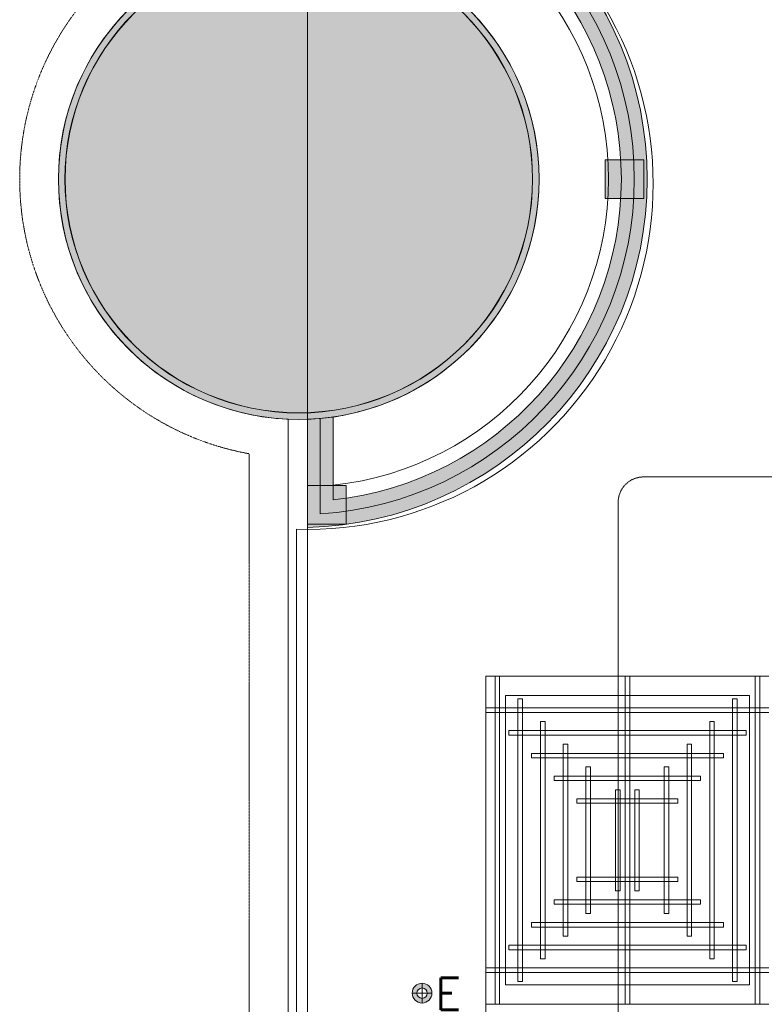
# Model space of a CAD drawing. Header units: millimetres. Extents: x 149250 to 222845, y -30669 to 18303.
# Tile 7 of 36: x 149250 to 152178, y 5926 to 9799. Entities that reach past the tile are written whole.
import ezdxf
from ezdxf.enums import TextEntityAlignment as Align

# ---------------------------------------------------------------- set-up
doc = ezdxf.new("R2010")
doc.units = ezdxf.units.MM
doc.header["$MEASUREMENT"] = 0
for name, pattern in [('DASHED', [19.05, 12.7, -6.35]), ('HIDDENX2', [0.75, 0.5, -0.25]), ('IRISH HOUSE_FF46_HYD AIRPORT_HVAC DUCTING LAYOUT 3$0$( Dashed )', [0.75, 0.5, -0.25])]:
    doc.linetypes.add(name, pattern=pattern)
doc.layers.get('0').update_dxf_attribs({"lineweight": 5})
for name, color, linetype, lineweight in [('E Celing Lighting', 5, 'DASHED', 5), ('IRISH HOUSE_FF46_HYD AIRPORT_HVAC DUCTING LAYOUT 3$0$00 Structural', 2, 'Continuous', 25), ('IRISH HOUSE_FF46_HYD AIRPORT_HVAC DUCTING LAYOUT 3$0$02_Elevation 00', 8, 'Continuous', 9), ('IRISH HOUSE_FF46_HYD AIRPORT_HVAC DUCTING LAYOUT 3$0$Ceiling', 14, 'Continuous', 9), ('IRISH HOUSE_FF46_HYD AIRPORT_HVAC DUCTING LAYOUT 3$0$Furniture', 14, 'Continuous', 9), ('IRISH HOUSE_FF46_HYD AIRPORT_HVAC DUCTING LAYOUT 3$0$Grey', 8, 'Continuous', 9), ('IRISH HOUSE_FF46_HYD AIRPORT_HVAC DUCTING LAYOUT 3$0$LEVEL-F-OVERALL LAYOUT$0$A-FLOR-HRAL', 251, 'Continuous', 13), ('Lighting (Ceiling)', 160, 'Continuous', 15)]:
    doc.layers.add(name, color=color, linetype=linetype, lineweight=lineweight)
doc.layers.add('IRISH HOUSE_FF46_HYD AIRPORT_HVAC DUCTING LAYOUT 3$0$Flooring', color=8, linetype='Continuous')
doc.layers.add('IRISH HOUSE_FF46_HYD AIRPORT_HVAC DUCTING LAYOUT 3$0$RCP LAYOUT', color=9, linetype='Continuous', true_color=0x808080)
doc.layers.add('M-MEP-ELFA-CABLE', color=1, linetype='HIDDENX2', lineweight=20, true_color=0xff0000)
doc.layers.add('M-MEP-ELPR-EQUIP', color=6, linetype='Continuous', lineweight=20, true_color=0xff00ff)
doc.styles.get("Standard").update_dxf_attribs({"font": 'romans.shx'})

# ---------------------------------------------------------------- blocks, each defined once
blk = doc.blocks.new('IRISH HOUSE_FF46_HYD AIRPORT_HVAC DUCTING LAYOUT 3$0$IRISH HOUSE-RCP LAYOUT')
at = {"lineweight": 0, "ltscale": 0.25, "true_color": 0x808080}
h = blk.add_hatch(color=8, dxfattribs=at)
h.dxf.hatch_style = 1
h.paths.add_polyline_path([(34, 1369.8), (34, 944.4, -0.013467), (84.8, 941.2), (84.8, 1316.7, -0.937706), (84.8, -1316.7), (84.8, -941.2, -0.013467), (34, -944.4), (34, -1369.8, 0.975525)])
h = blk.add_hatch(color=8, dxfattribs=at)
h.dxf.hatch_style = 1
h.paths.add_polyline_path([(84.8, 1316.7), (84.8, 941.2, -0.013533), (135.6, 935.3), (135.6, 1203.5), (135.6, 1261.4, -0.898297), (135.6, -1261.4), (135.6, -935.3, -0.013533), (84.8, -941.2), (84.8, -1316.7, 0.937706)])
h = blk.add_hatch(color=8, dxfattribs=at)
h.dxf.hatch_style = 1
h.paths.add_polyline_path([(0, 945, 1), (0, -945, 1)])
h.paths.add_polyline_path([(0, -919.6, -1), (0, 919.6, -1)], flags=16)
h = blk.add_hatch(color=8, dxfattribs=at)
h.dxf.hatch_style = 1
h.paths.add_polyline_path([(0, 945, 1), (0, -945, 1)])
h.paths.add_polyline_path([(0, -919.6, -1), (0, 919.6, -1)], flags=16)
h = blk.add_hatch(color=8, dxfattribs=at)
h.dxf.hatch_style = 1
h.paths.add_polyline_path([(0, 945, 1), (0, -945, 1)])
h.paths.add_polyline_path([(0, -919.6, -1), (0, 919.6, -1)], flags=16)
h = blk.add_hatch(color=8, dxfattribs=at)
h.dxf.hatch_style = 1
h.paths.add_polyline_path([(-194.6, -7416.7), (-194.6, -9019.3), (1106, -9019.3), (1106, -7416.7)])
h.paths.add_polyline_path([(5.8, -7617.1), (5.8, -8818.9), (905.6, -8818.9), (905.6, -7617.1)], flags=16)
h.paths.add_polyline_path([(0, -919.6, 1), (0, 919.6, 1)])
h = blk.add_hatch(color=8, dxfattribs=at)
h.dxf.hatch_style = 1
h.paths.add_polyline_path([(-194.6, -7416.7), (-194.6, -9019.3), (1106, -9019.3), (1106, -7416.7)])
h.paths.add_polyline_path([(5.8, -7617.1), (5.8, -8818.9), (905.6, -8818.9), (905.6, -7617.1)], flags=16)
h.paths.add_polyline_path([(919.7, 0, 1), (-919.6, 0, 1)])
h = blk.add_hatch(color=8, dxfattribs=at)
h.dxf.hatch_style = 1
h.paths.add_polyline_path([(-194.6, -7416.7), (-194.6, -9019.3), (1106, -9019.3), (1106, -7416.7)])
h.paths.add_polyline_path([(5.8, -7617.1), (5.8, -8818.9), (905.6, -8818.9), (905.6, -7617.1)], flags=16)
h.paths.add_polyline_path([(0, -919.6, 1), (0, 919.6, 1)])
at = {"layer": 'IRISH HOUSE_FF46_HYD AIRPORT_HVAC DUCTING LAYOUT 3$0$00 Structural', "lineweight": 0, "ltscale": 0.25, "true_color": 0x808080}
h = blk.add_hatch(color=8, dxfattribs=at)
h.dxf.hatch_style = 1
h.paths.add_polyline_path([(1357.6, -76.2), (1205.2, -76.2), (1205.2, 76.2), (1357.6, 76.2)])
h = blk.add_hatch(color=8, dxfattribs=at)
h.dxf.hatch_style = 1
h.paths.add_polyline_path([(34, -1357.5), (34, -1205.1), (186.4, -1205.1), (186.4, -1357.5)])
at = {"color": 8, "lineweight": 0, "ltscale": 0.25, "true_color": 0x808080}
for p, q in [((736.3, -7118.1), (736.3, -1954.5)), ((736.3, -1954.5), (1848.5, -1954.5)), ((736.3, -3245.4), (736.3, -1954.5)), ((736.3, -1954.5), (1848.5, -1954.5)), ((812.5, -3169.2), (812.5, -2030.7)), ((812.5, -2030.7), (1772.3, -2030.7)), ((1772.3, -2030.7), (1772.3, -3169.2)), ((1772.3, -3169.2), (812.5, -3169.2)), ((1848.5, -3245.4), (736.3, -3245.4))]:
    blk.add_line(p, q, dxfattribs=at)
at = {"layer": 'IRISH HOUSE_FF46_HYD AIRPORT_HVAC DUCTING LAYOUT 3$0$00 Structural', "color": 8, "lineweight": 0, "ltscale": 0.25, "true_color": 0x808080}
for p, q in [((1357.6, 76.2), (1205.2, 76.2)), ((1205.2, 76.2), (1205.2, -76.2)), ((1357.6, -76.2), (1357.6, 76.2)), ((1205.2, -76.2), (1357.6, -76.2)), ((186.4, -1205.1), (34, -1205.1)), ((34, -1205.1), (34, -1357.5)), ((186.4, -1357.5), (186.4, -1205.1)), ((34, -1357.5), (186.4, -1357.5))]:
    blk.add_line(p, q, dxfattribs=at)
for radius in [945, 945, 945, 919.6, 919.6, 919.6]:
    blk.add_circle((0, 0), radius, dxfattribs=at)
at = {"layer": 'IRISH HOUSE_FF46_HYD AIRPORT_HVAC DUCTING LAYOUT 3$0$02_Elevation 00', "color": 8, "lineweight": 0, "ltscale": 0.25, "true_color": 0x808080}
blk.add_line((34, 4994.4), (34, -5030.7), dxfattribs=at)
at = {"layer": 'IRISH HOUSE_FF46_HYD AIRPORT_HVAC DUCTING LAYOUT 3$0$Ceiling', "color": 8, "lineweight": 0, "ltscale": 0.25, "true_color": 0x808080}
for p, q in [((789.9, -1954.5), (772, -1954.5)), ((772, -1954.5), (772, -3245.4)), ((789.9, -3245.4), (789.9, -1954.5)), ((1283.5, -3245.4), (1283.5, -1954.5)), ((1283.5, -1954.5), (1301.3, -1954.5)), ((1301.3, -1954.5), (1301.3, -3245.4)), ((1794.9, -3245.4), (1794.9, -1954.5)), ((1794.9, -1954.5), (1812.8, -1954.5)), ((1812.8, -1954.5), (1812.8, -3245.4)), ((861.4, -3156.1), (861.4, -2043.9)), ((861.4, -2043.9), (879.3, -2043.9)), ((879.3, -2043.9), (879.3, -3156.1)), ((1705.6, -3156.1), (1705.6, -2043.9)), ((1705.6, -2043.9), (1723.4, -2043.9)), ((1723.4, -2043.9), (1723.4, -3156.1)), ((1848.5, -2079.6), (736.3, -2079.6)), ((736.3, -2079.6), (736.3, -2097.5)), ((736.3, -2097.5), (1848.5, -2097.5)), ((950.7, -3066.7), (950.7, -2133.2)), ((950.7, -2133.2), (968.6, -2133.2)), ((968.6, -2133.2), (968.6, -3066.7)), ((1616.2, -3066.7), (1616.2, -2133.2)), ((1616.2, -2133.2), (1634.1, -2133.2)), ((1634.1, -2133.2), (1634.1, -3066.7)), ((825.6, -2169), (825.6, -2186.9)), ((1759.1, -2169), (825.6, -2169)), ((825.6, -2186.9), (1759.1, -2186.9)), ((1759.1, -2186.9), (1759.1, -2169)), ((1040.1, -2977.3), (1040.1, -2222.6)), ((1040.1, -2222.6), (1058, -2222.6)), ((1058, -2222.6), (1058, -2977.3)), ((1526.8, -2977.3), (1526.8, -2222.6)), ((1526.8, -2222.6), (1544.7, -2222.6)), ((1544.7, -2222.6), (1544.7, -2977.3)), ((915, -2258.3), (915, -2276.2)), ((1669.7, -2258.3), (915, -2258.3)), ((915, -2276.2), (1669.7, -2276.2)), ((1669.7, -2276.2), (1669.7, -2258.3)), ((1129.5, -2888), (1129.5, -2312)), ((1129.5, -2312), (1147.3, -2312)), ((1147.3, -2312), (1147.3, -2888)), ((1455.3, -2312), (1437.4, -2312)), ((1437.4, -2312), (1437.4, -2888)), ((1455.3, -2888), (1455.3, -2312)), ((1004.4, -2347.7), (1004.4, -2365.6)), ((1580.4, -2347.7), (1004.4, -2347.7)), ((1580.4, -2365.6), (1580.4, -2347.7)), ((1004.4, -2365.6), (1580.4, -2365.6)), ((1093.7, -2437.1), (1093.7, -2454.9)), ((1491, -2437.1), (1093.7, -2437.1)), ((1245.6, -2798.6), (1245.6, -2401.3)), ((1245.6, -2401.3), (1263.5, -2401.3)), ((1263.5, -2401.3), (1263.5, -2798.6)), ((1339.1, -2401.3), (1321.2, -2401.3)), ((1321.2, -2401.3), (1321.2, -2798.6)), ((1339.1, -2798.6), (1339.1, -2401.3)), ((1491, -2454.9), (1491, -2437.1)), ((1093.7, -2454.9), (1491, -2454.9)), ((1093.7, -2762.9), (1093.7, -2745)), ((1093.7, -2745), (1491, -2745)), ((1491, -2745), (1491, -2762.9)), ((1491, -2762.9), (1093.7, -2762.9)), ((1263.5, -2798.6), (1245.6, -2798.6)), ((1321.2, -2798.6), (1339.1, -2798.6)), ((1004.4, -2852.2), (1004.4, -2834.4)), ((1004.4, -2834.4), (1580.4, -2834.4)), ((1580.4, -2852.2), (1004.4, -2852.2)), ((1580.4, -2834.4), (1580.4, -2852.2)), ((1147.3, -2888), (1129.5, -2888)), ((1437.4, -2888), (1455.3, -2888)), ((915, -2941.6), (915, -2923.7)), ((915, -2923.7), (1669.7, -2923.7)), ((1669.7, -2941.6), (915, -2941.6)), ((1669.7, -2923.7), (1669.7, -2941.6)), ((1058, -2977.3), (1040.1, -2977.3)), ((1544.7, -2977.3), (1526.8, -2977.3)), ((825.6, -3030.9), (825.6, -3013.1)), ((825.6, -3013.1), (1759.1, -3013.1)), ((1759.1, -3013.1), (1759.1, -3030.9)), ((1759.1, -3030.9), (825.6, -3030.9)), ((968.6, -3066.7), (950.7, -3066.7)), ((1634.1, -3066.7), (1616.2, -3066.7)), ((736.3, -3102.4), (1848.5, -3102.4)), ((736.3, -3120.3), (736.3, -3102.4)), ((1848.5, -3120.3), (736.3, -3120.3)), ((879.3, -3156.1), (861.4, -3156.1)), ((1723.4, -3156.1), (1705.6, -3156.1)), ((772, -3245.4), (789.9, -3245.4)), ((1301.3, -3245.4), (1283.5, -3245.4)), ((1812.8, -3245.4), (1794.9, -3245.4))]:
    blk.add_line(p, q, dxfattribs=at)
at = {"layer": 'IRISH HOUSE_FF46_HYD AIRPORT_HVAC DUCTING LAYOUT 3$0$Flooring', "color": 8, "lineweight": 0, "ltscale": 0.25, "true_color": 0x808080}
blk.add_line((-8.3, -1377.2), (-8.3, -7437.2), dxfattribs=at)
blk.add_arc((33.9, -18.1), 1359.7, 268.22, 91.78, dxfattribs=at)
at = {"layer": 'IRISH HOUSE_FF46_HYD AIRPORT_HVAC DUCTING LAYOUT 3$0$Furniture', "color": 8, "lineweight": 0, "ltscale": 0.25, "true_color": 0x808080}
blk.add_line((-42, -944), (-42.2, -7416.7), dxfattribs=at)
blk.add_arc((0, 0), 945, 92.5429, 267.4529, dxfattribs=at)
at = {"layer": 'IRISH HOUSE_FF46_HYD AIRPORT_HVAC DUCTING LAYOUT 3$0$Grey', "color": 8, "lineweight": 0, "ltscale": 0.25, "true_color": 0x808080}
for p, q in [((34, -944.4), (34, -1369.8)), ((84.8, -941.2), (84.8, -1316.7)), ((135.6, -935.3), (135.6, -1261.4)), ((135.6, -935.3), (135.6, -1203.5))]:
    blk.add_line(p, q, dxfattribs=at)
at = {"layer": 'IRISH HOUSE_FF46_HYD AIRPORT_HVAC DUCTING LAYOUT 3$0$Grey', "color": 8, "linetype": 'IRISH HOUSE_FF46_HYD AIRPORT_HVAC DUCTING LAYOUT 3$0$( Dashed )', "lineweight": 0, "ltscale": 0.2, "true_color": 0x808080}
blk.add_line((-194.4, -1080), (-194.6, -7264.3), dxfattribs=at)
at = {"layer": 'IRISH HOUSE_FF46_HYD AIRPORT_HVAC DUCTING LAYOUT 3$0$Grey', "color": 8, "lineweight": 0, "ltscale": 0.25, "true_color": 0x808080}
for centre, radius, start, end in [((0, 0), 1370.2, 271.4196, 88.5804), ((0, 0), 1319.4, 273.6827, 86.3173), ((0, 0), 1268.6, 276.1335, 83.8665), ((7.5, 0), 1210.3, 276.0738, 83.9262), ((0, 0), 945.1, 272.0616, 87.9384)]:
    blk.add_arc(centre, radius, start, end, dxfattribs=at)
at = {"layer": 'IRISH HOUSE_FF46_HYD AIRPORT_HVAC DUCTING LAYOUT 3$0$Grey', "color": 8, "linetype": 'IRISH HOUSE_FF46_HYD AIRPORT_HVAC DUCTING LAYOUT 3$0$( Dashed )', "lineweight": 0, "ltscale": 0.2, "true_color": 0x808080}
blk.add_arc((0, 0), 1097.4, 100.1997, 259.7961, dxfattribs=at)
at = {"layer": 'IRISH HOUSE_FF46_HYD AIRPORT_HVAC DUCTING LAYOUT 3$0$LEVEL-F-OVERALL LAYOUT$0$A-FLOR-HRAL', "color": 8, "lineweight": 0, "true_color": 0x808080}
blk.add_circle((0, 0), 919, dxfattribs=at)
blk = doc.blocks.new('IRISH HOUSE_FF46_HYD AIRPORT_HVAC DUCTING LAYOUT 3')
at = {"layer": 'IRISH HOUSE_FF46_HYD AIRPORT_HVAC DUCTING LAYOUT 3$0$RCP LAYOUT', "lineweight": 0}
blk.add_blockref('IRISH HOUSE_FF46_HYD AIRPORT_HVAC DUCTING LAYOUT 3$0$IRISH HOUSE-RCP LAYOUT', (0, 0), dxfattribs=at)
blk = doc.blocks.new('cl')
at = {"layer": 'Lighting (Ceiling)'}
h = blk.add_hatch(color=0, dxfattribs=at)
h.dxf.hatch_style = 1
h.paths.add_polyline_path([(1.53, 0.03, 1), (-1.53, 0.03, 1)])
h.paths.add_polyline_path([(-0.81, 0.03, -1), (0.81, 0.03, -1)], flags=16)
at = {"layer": 'Lighting (Ceiling)', "color": 0}
for p, q in [((0, 1.56), (0, -1.5)), ((-1.53, 0.03), (1.53, 0.03))]:
    blk.add_line(p, q, dxfattribs=at)
for radius in [1.53, 0.806]:
    blk.add_circle((0, 0.03), radius, dxfattribs=at)
at = {"color": 0}
blk.add_attdef('NAME', text='', height=5, dxfattribs=at).set_placement((0.84, 2.71), align=Align.MIDDLE_CENTER)

msp = doc.modelspace()

# ---------------------------------------------------------------- linework, layer by layer
at = {"layer": 'M-MEP-ELFA-CABLE', "ltscale": 5}
msp.add_lwpolyline([(153128.7, 10045.8), (153128.7, 8100.5, -0.414214), (153028.7, 8000.5), (151703.1, 8000.5, 0.414214), (151603.1, 7900.5), (151603.1, 1103.7)], format="xyb", dxfattribs=at)

# ---------------------------------------------------------------- block references
at = {"layer": 'E Celing Lighting', "color": 5, "true_color": 0x0000ff}
ref = msp.add_blockref('cl', (150831.8, 5969.4), dxfattribs=dict(at, xscale=-25.32885420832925, yscale=25.32885420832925, zscale=25.32885420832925))
ref.add_attrib('NAME', 'E', dxfattribs={"layer": '0', "color": 0, "height": 126.6}).set_placement((150935, 5967.6), align=Align.MIDDLE_CENTER)
at = {"layer": 'M-MEP-ELPR-EQUIP'}
msp.add_blockref('IRISH HOUSE_FF46_HYD AIRPORT_HVAC DUCTING LAYOUT 3', (150347, 9171.7), dxfattribs=at)

doc.saveas('drawing.dxf')
